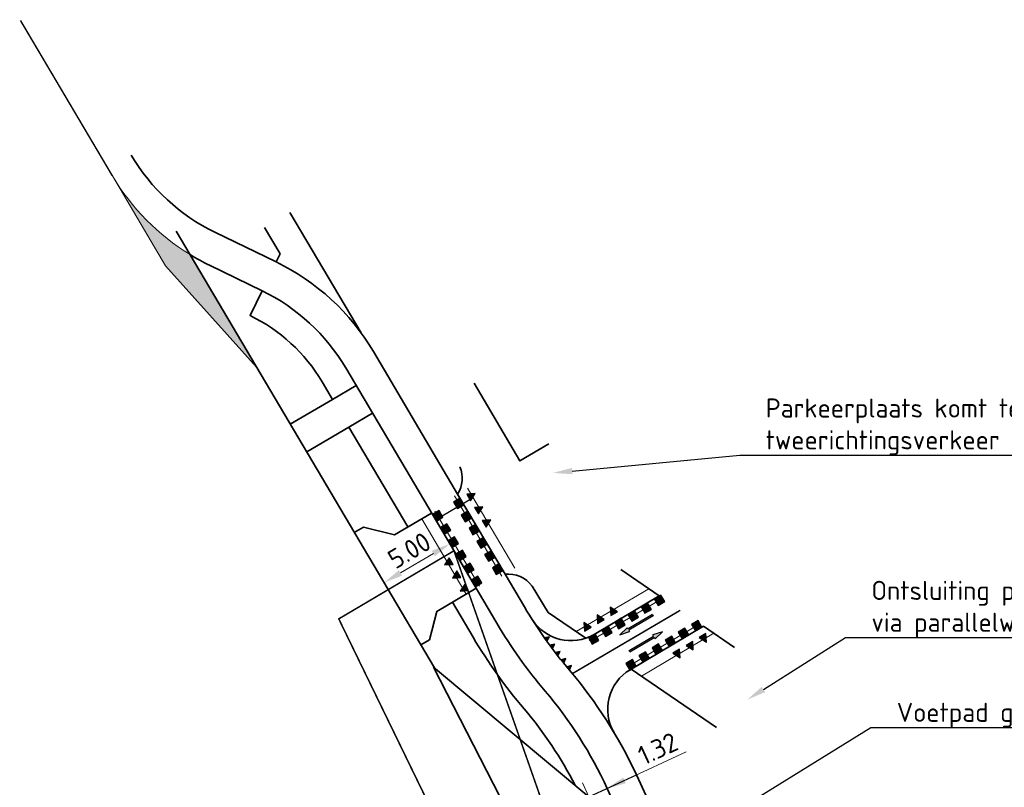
# Model space of a CAD drawing. Header units: metres. Extents: x 170926 to 172327, y 405849 to 407908.
# Tile 14 of 19: x 171356 to 171420, y 406766 to 406816. Entities that reach past the tile are written whole.
import ezdxf
from ezdxf import colors
from ezdxf.entities.mleader import LeaderData, LeaderLine
from ezdxf.math import Vec2, Vec3

# ---------------------------------------------------------------- set-up
doc = ezdxf.new("R2010")
doc.units = ezdxf.units.M
for name, pattern in [('VW-1-1_STREEP', [2, 1, -1]), ('VW-5050_STREEP', [1, 0.5, -0.5]), ('XX-HIDDEN', [4, 2, -2])]:
    doc.linetypes.add(name, pattern=pattern)
doc.layers.get('Defpoints').update_dxf_attribs({"color": 211, "lineweight": 25})
for name, color, linetype, lineweight in [('N-WE-VH-KANTVERHARDING-G', 210, 'Continuous', 35), ('N-WE-VW-MARKERING_DWARS-S-500', 7, 'Continuous', 25), ('N-WE-VW-MARKERING_DWARS_OVERSTEEK_KANALISATIESTREEP50_10-G', 7, 'VW-5050_STREEP', 13), ('N-WE-VW-MARKERING_LANGS_STREEP_11_10-G', 7, 'VW-1-1_STREEP', 13), ('N-WE-VW-MARKERING_LANGS_STREEP_DOORGETROKKEN_10-G', 7, 'Continuous', 13), ('N-WE-VW-MARKERING_PIJL-S-500', 7, 'Continuous', 25), ('N-WE-VW-MARKERING_PUNTSTUK-O', 7, 'Continuous', 18), ('N-WE-VW-MARKERING_PUNTSTUK-V-500', 7, 'Continuous', 18), ('N-WE-VW-OPRIJZICHT-G', 10, 'XX-HIDDEN', 13), ('X-XX-AL-M-500', 7, 'Continuous', 18), ('X-XX-AL-T25-500', 7, 'Continuous', 25)]:
    doc.layers.add(name, color=color, linetype=linetype, lineweight=lineweight)
doc.layers.add('X-XX-AL-HULPLIJN-G', color=7, linetype='Continuous', lineweight=18, plot=False)
doc.styles.add('NLCS-ISO-M500-T25', font='NLCS-ISO.ttf', dxfattribs={"height": 1.25})
doc.dimstyles.new('NLCS-M500-T25-PIJL_L2_H1', dxfattribs={"dimscale": 0.5, "dimtxt": 2.5, "dimasz": 2.5, "dimexe": 2, "dimexo": 2, "dimgap": 0.7, "dimtad": 1, "dimzin": 0, "dimdsep": 46, "dimtxsty": 'NLCS-ISO-M500-T25', "dimcen": 0, "dimdle": 2, "dimclrd": 256, "dimclre": 256, "dimclrt": 256, "dimadec": 1, "dimazin": 0, "dimtfac": 1, "dimtdec": 3, "dimtofl": 0, "dimtmove": 0, "dimatfit": 3, "dimfxl": 2, "dimfxlon": 1, "dimtfillclr": 256, "dimtolj": 1, "dimtzin": 0, "dimlwd": -1, "dimlwe": -1, "dimarcsym": 0})

# ---------------------------------------------------------------- blocks, each defined once
blk = doc.blocks.new('*D1805')
at = {"layer": 'Defpoints', "color": 0, "transparency": 16777216}
for p in [(171383.881, 406781.77), (171384.115, 406781.373), (171379.811, 406778.828)]:
    blk.add_point(p, dxfattribs=at)
at = {"layer": 'X-XX-AL-M-500', "transparency": 16777216}
for p, q in [((171383.881, 406781.77), (171383.372, 406782.631)), ((171380.653, 406779.862), (171382.805, 406781.134)), ((171379.576, 406779.225), (171379.068, 406780.086))]:
    blk.add_line(p, q, dxfattribs=at)
for points in [[(171382.699, 406781.313), (171382.911, 406780.954), (171383.881, 406781.77)], [(171380.547, 406780.041), (171380.759, 406779.682), (171379.576, 406779.225)]]:
    blk.add_solid(points, dxfattribs=at)
at = {"layer": 'X-XX-AL-M-500', "transparency": 16777216, "insert": (171381.232, 406781.337), "char_height": 1.25, "attachment_point": 5, "rotation": 30.5904, "style": 'NLCS-ISO-M500-T25'}
blk.add_mtext('\\A1;5.00', dxfattribs=at)
blk = doc.blocks.new('*D1806')
at = {"layer": 'Defpoints', "color": 0, "transparency": 16777216}
for p in [(171394.18, 406765.759), (171394.18, 406765.759), (171392.983, 406765.207)]:
    blk.add_point(p, dxfattribs=at)
at = {"layer": 'X-XX-AL-M-500', "transparency": 16777216}
for p, q in [((171395.315, 406766.282), (171399.356, 406768.145)), ((171394.18, 406765.759), (171393.761, 406766.667)), ((171392.983, 406765.207), (171392.565, 406766.115)), ((171391.848, 406764.684), (171390.713, 406764.16))]:
    blk.add_line(p, q, dxfattribs=at)
for points in [[(171395.228, 406766.471), (171395.402, 406766.093), (171394.18, 406765.759)], [(171391.761, 406764.873), (171391.935, 406764.494), (171392.983, 406765.207)]]:
    blk.add_solid(points, dxfattribs=at)
at = {"layer": 'X-XX-AL-M-500', "transparency": 16777216, "insert": (171397.495, 406768.361), "char_height": 1.25, "attachment_point": 5, "rotation": 24.75303, "style": 'NLCS-ISO-M500-T25'}
blk.add_mtext('\\A1;1.32', dxfattribs=at)
blk = doc.blocks.new('N-SVW-MARKERING_DWARS_OVERSTEEK_BLOKSTREEP_050')
at = {"flags": 128}
blk.add_lwpolyline([(0, -0.25), (0.5, -0.25), (0.5, 0.25), (0, 0.25)], close=True, dxfattribs=at)
blk.add_solid([(0, 0.25), (0.5, 0.25), (0, -0.25), (0.5, -0.25)])
blk = doc.blocks.new('N-SVW-MARKERING_DWARS_DRIEHOEK_50 50')
at = {"flags": 128}
blk.add_lwpolyline([(0.25, -0.25), (0.5, 0.25), (0, 0.25)], close=True, dxfattribs=at)
blk.add_solid([(0, 0.25), (0.5, 0.25), (0.25, -0.25), (0.5, 0.25)])
blk = doc.blocks.new('N-SVW-MARKERING_PIJL_RD_2.5')
blk.add_hatch(color=256).paths.add_polyline_path([(1.85, 0.05), (0, 0.05), (0, -0.05), (1.85, -0.05), (1.85, -0.15), (2.5, 0), (1.85, 0.15)])
for p, q in [((0, 0.05), (1.85, 0.05)), ((0, -0.05), (0, 0.05)), ((1.85, 0.05), (1.85, 0.15)), ((2.5, 0), (1.85, 0.15)), ((2.5, 0), (1.85, -0.15)), ((0, -0.05), (1.85, -0.05)), ((1.85, -0.05), (1.85, -0.15))]:
    blk.add_line(p, q)
blk = doc.blocks.new('N-SVW-MARKERING_DWARS_DRIEHOEK_30 30')
at = {"flags": 128}
blk.add_lwpolyline([(0.15, -0.15), (0.3, 0.15), (0, 0.15)], close=True, dxfattribs=at)
blk.add_solid([(0, 0.15), (0.3, 0.15), (0.15, -0.15), (0.3, 0.15)])

msp = doc.modelspace()

# ---------------------------------------------------------------- hatches: boundary and pattern name
at = {"layer": 'N-WE-VW-MARKERING_PUNTSTUK-V-500'}
h = msp.add_hatch(color=256, dxfattribs=at)
h.dxf.hatch_style = 1
edge = h.paths.add_edge_path()
edge.add_line((171361.799, 406805.858), (171365.277, 406799.977))
edge.add_line((171365.277, 406799.977), (171371.24, 406793.339))
edge.add_line((171371.24, 406793.339), (171366.883, 406800.698))
edge.add_arc((171374.709, 406813.495), 15, 210.60511, 238.55132, ccw=False)

# ---------------------------------------------------------------- linework, layer by layer
for p, q in [((171383.377, 406783.604), (171385.4, 406784.8)), ((171392.983, 406765.207), (171396.087, 406766.638))]:
    msp.add_line(p, q)
at = {"layer": 'N-WE-VH-KANTVERHARDING-G', "flags": 128}
for points in [[(171363.033, 406807.203, 0.147175), (171368.502, 406802.169), (171372.514, 406800.222, -0.147315), (171378.877, 406794.36), (171384.395, 406785.026)], [(171366.883, 406800.698, 0.024266), (171368.16, 406800), (171371.597, 406798.332, -0.147315), (171377.069, 406793.292), (171386.958, 406776.564, 0.04247), (171390.116, 406772.13, -0.068033), (171394.18, 406765.758), (171397.104, 406759.417)], [(171371.597, 406798.332), (171370.811, 406796.713, -0.147315), (171375.52, 406792.376), (171376.203, 406791.22), (171377.749, 406792.141)], [(171384.395, 406785.026, 0.240565), (171384.542, 406786.809)], [(171387.494, 406779.783), (171388.766, 406777.633, 0.04247), (171391.717, 406773.489, -0.068033), (171396.087, 406766.638), (171398.989, 406760.343, -0.050021), (171411.898, 406725.664), (171412.544, 406723.272), (171415.267, 406714.203, 0.41168), (171418.952, 406712.139), (171426.935, 406714.352), (171436.466, 406717.251, -0.176947), (171439.892, 406717.062), (171445.198, 406714.785)], [(171387.496, 406779.781, -0.267128), (171389.264, 406778.999), (171390.311, 406777.277)], [(171384.048, 406777.949), (171385.409, 406775.648, 0.04247), (171388.743, 406770.965, -0.057817), (171392.081, 406765.96)], [(171389.265, 406776.819, 0.40454), (171393.321, 406775.842), (171397.585, 406778.356)], [(171382.816, 406773.696), (171393.303, 406753.223, 0.003432), (171396.474, 406747.136, -0.061087), (171409.522, 406713, 0.418257), (171419.319, 406707.188), (171435.08, 406711.397, 0.012441), (171445.198, 406714.785, 0.012441)]]:
    msp.add_lwpolyline(points, format="xyb", dxfattribs=at)
for points in [[(171373.421, 406803.457), (171378.076, 406795.576)], [(171372.77, 406800.75), (171371.753, 406802.472)], [(171382.874, 406773.648), (171365.97, 406802.242)], [(171372.77, 406800.75), (171372.514, 406800.222)], [(171390.366, 406788.316), (171388.472, 406787.199), (171385.473, 406792.281)], [(171376.203, 406791.22), (171373.442, 406789.602)], [(171378.823, 406790.325), (171377.274, 406789.408), (171381.136, 406782.875)], [(171374.528, 406787.785), (171377.274, 406789.408)], [(171384.395, 406785.026), (171387.494, 406779.783)], [(171377.629, 406782.498), (171378.227, 406782.852), (171380.252, 406782.36), (171382.692, 406783.78)], [(171395.071, 406780.078), (171397.585, 406778.356)], [(171381.984, 406775.153), (171382.544, 406775.49), (171383.028, 406777.347), (171385.599, 406778.864)], [(171390.311, 406777.277), (171392.774, 406775.59)], [(171395.675, 406773.521), (171400.478, 406776.376)], [(171400.478, 406776.376), (171402.51, 406774.984)], [(171392.983, 406765.207), (171382.816, 406773.696)], [(171395.741, 406773.56), (171401.324, 406769.737)]]:
    msp.add_lwpolyline(points, dxfattribs=at)
at = {"layer": 'N-WE-VH-KANTVERHARDING-G'}
msp.add_arc((171397.208, 406770.942), 3, 120.73198, 210.73263, dxfattribs=at)
at = {"layer": 'N-WE-VW-MARKERING_DWARS_OVERSTEEK_KANALISATIESTREEP50_10-G', "ltscale": 2, "const_width": 0.1, "flags": 128}
msp.add_lwpolyline([(171394.183, 406774.609), (171398.96, 406777.415)], dxfattribs=at)
at = {"layer": 'N-WE-VW-MARKERING_LANGS_STREEP_11_10-G', "ltscale": 2, "const_width": 0.1, "flags": 128}
msp.add_lwpolyline([(171355.785, 406816.03), (171361.799, 406805.858)], dxfattribs=at)
at = {"layer": 'N-WE-VW-MARKERING_LANGS_STREEP_DOORGETROKKEN_10-G', "const_width": 0.1, "flags": 128}
msp.add_lwpolyline([(171391.901, 406773.269), (171394.183, 406774.609)], dxfattribs=at)
at = {"layer": 'N-WE-VW-MARKERING_PUNTSTUK-O', "flags": 128}
msp.add_lwpolyline([(171361.799, 406805.858), (171365.277, 406799.977), (171371.24, 406793.339), (171366.883, 406800.698, -0.122546)], format="xyb", close=True, dxfattribs=at)
at = {"layer": 'N-WE-VW-OPRIJZICHT-G', "flags": 128}
msp.add_lwpolyline([(171384.152, 406781.311, 0.1, 0.1, 0), (171409.377, 406709.437, 0.1, 0.1, 0), (171376.614, 406776.854, 0.1, 0.1, 0)], format="xyseb", close=True, dxfattribs=at)
at = {"layer": 'X-XX-AL-HULPLIJN-G', "flags": 128}
for points in [[(171373.461, 406789.586), (171366.883, 406800.698)], [(171385.041, 406785.408), (171388.14, 406780.165)], [(171384.18, 406784.899), (171387.279, 406779.656)], [(171382.907, 406783.908), (171385.814, 406778.991)], [(171382.047, 406783.399), (171384.953, 406778.482)], [(171392.146, 406776.021), (171396.902, 406778.824)], [(171395.513, 406773.715), (171400.251, 406776.532)], [(171396.423, 406773.093), (171401.16, 406775.909)]]:
    msp.add_lwpolyline(points, dxfattribs=at)
for points in [[(171393.006, 406775.432, 0.046337), (171393.55, 406775.687), (171397.813, 406778.2)], [(171389.265, 406776.819, 0.034504), (171391.717, 406773.489)]]:
    msp.add_lwpolyline(points, format="xyb", dxfattribs=at)

# ---------------------------------------------------------------- block references
at = {"layer": 'N-WE-VW-MARKERING_DWARS-S-500'}
for name, p, rotation in [('N-SVW-MARKERING_DWARS_DRIEHOEK_50 50', (171385.454, 406784.709), 120.59), ('N-SVW-MARKERING_DWARS_OVERSTEEK_BLOKSTREEP_050', (171384.338, 406784.631), 300.5904013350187), ('N-SVW-MARKERING_DWARS_DRIEHOEK_50 50', (171385.963, 406783.848), 120.59), ('N-SVW-MARKERING_DWARS_OVERSTEEK_BLOKSTREEP_050', (171382.961, 406783.817), 300.5904013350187), ('N-SVW-MARKERING_DWARS_OVERSTEEK_BLOKSTREEP_050', (171384.847, 406783.77), 300.5904013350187), ('N-SVW-MARKERING_DWARS_OVERSTEEK_BLOKSTREEP_050', (171383.47, 406782.956), 300.5904013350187), ('N-SVW-MARKERING_DWARS_DRIEHOEK_50 50', (171386.472, 406782.988), 120.59), ('N-SVW-MARKERING_DWARS_OVERSTEEK_BLOKSTREEP_050', (171385.356, 406782.909), 300.5904013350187), ('N-SVW-MARKERING_DWARS_OVERSTEEK_BLOKSTREEP_050', (171383.979, 406782.095), 300.5904013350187), ('N-SVW-MARKERING_DWARS_OVERSTEEK_BLOKSTREEP_050', (171385.865, 406782.048), 300.5904013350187), ('N-SVW-MARKERING_DWARS_OVERSTEEK_BLOKSTREEP_050', (171384.488, 406781.234), 300.5904013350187), ('N-SVW-MARKERING_DWARS_OVERSTEEK_BLOKSTREEP_050', (171386.374, 406781.188), 300.5904013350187), ('N-SVW-MARKERING_DWARS_DRIEHOEK_50 50', (171383.627, 406780.725), 300.59), ('N-SVW-MARKERING_DWARS_OVERSTEEK_BLOKSTREEP_050', (171384.997, 406780.373), 300.5904013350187), ('N-SVW-MARKERING_DWARS_DRIEHOEK_50 50', (171384.136, 406779.864), 300.59), ('N-SVW-MARKERING_DWARS_OVERSTEEK_BLOKSTREEP_050', (171386.883, 406780.327), 300.5904013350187), ('N-SVW-MARKERING_DWARS_OVERSTEEK_BLOKSTREEP_050', (171385.506, 406779.512), 300.5904013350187), ('N-SVW-MARKERING_DWARS_DRIEHOEK_50 50', (171384.645, 406779.004), 300.59), ('N-SVW-MARKERING_DWARS_OVERSTEEK_BLOKSTREEP_050', (171396.952, 406777.692), 210.7319816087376), ('N-SVW-MARKERING_DWARS_OVERSTEEK_BLOKSTREEP_050', (171397.813, 406778.2), 210.7319816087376), ('N-SVW-MARKERING_DWARS_DRIEHOEK_50 50', (171394.72, 406777.538), 210.514588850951), ('N-SVW-MARKERING_DWARS_OVERSTEEK_BLOKSTREEP_050', (171396.09, 406777.185), 210.7319816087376), ('N-SVW-MARKERING_DWARS_DRIEHOEK_50 50', (171392.997, 406776.522), 210.514588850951), ('N-SVW-MARKERING_DWARS_DRIEHOEK_50 50', (171393.859, 406777.03), 210.514588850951), ('N-SVW-MARKERING_DWARS_OVERSTEEK_BLOKSTREEP_050', (171395.229, 406776.677), 210.7319816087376), ('N-SVW-MARKERING_DWARS_OVERSTEEK_BLOKSTREEP_050', (171400.251, 406776.532), 210.731981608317), ('N-SVW-MARKERING_DWARS_OVERSTEEK_BLOKSTREEP_050', (171394.367, 406776.169), 210.7319816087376), ('N-SVW-MARKERING_DWARS_OVERSTEEK_BLOKSTREEP_050', (171399.391, 406776.02), 210.731981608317), ('N-SVW-MARKERING_DWARS_DRIEHOEK_30 30', (171390.361, 406775.466), 125.963472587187), ('N-SVW-MARKERING_DWARS_OVERSTEEK_BLOKSTREEP_050', (171393.506, 406775.662), 209.7458203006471), ('N-SVW-MARKERING_DWARS_OVERSTEEK_BLOKSTREEP_050', (171398.531, 406775.509), 210.731981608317), ('N-SVW-MARKERING_DWARS_DRIEHOEK_50 50', (171399.472, 406774.905), 30.73198160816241), ('N-SVW-MARKERING_DWARS_DRIEHOEK_50 50', (171400.332, 406775.416), 30.73198160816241), ('N-SVW-MARKERING_DWARS_DRIEHOEK_30 30', (171390.714, 406774.985), 127.1093881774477), ('N-SVW-MARKERING_DWARS_DRIEHOEK_30 30', (171391.077, 406774.511), 128.2553037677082), ('N-SVW-MARKERING_DWARS_OVERSTEEK_BLOKSTREEP_050', (171396.812, 406774.487), 210.731981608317), ('N-SVW-MARKERING_DWARS_OVERSTEEK_BLOKSTREEP_050', (171397.672, 406774.998), 210.731981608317), ('N-SVW-MARKERING_DWARS_DRIEHOEK_50 50', (171398.613, 406774.394), 30.73198160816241), ('N-SVW-MARKERING_DWARS_DRIEHOEK_30 30', (171391.449, 406774.045), 129.4012193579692), ('N-SVW-MARKERING_DWARS_OVERSTEEK_BLOKSTREEP_050', (171395.953, 406773.976), 210.731981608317), ('N-SVW-MARKERING_DWARS_DRIEHOEK_30 30', (171391.831, 406773.586), 130.5471349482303)]:
    msp.add_blockref(name, p, dxfattribs=dict(at, rotation=rotation))
at = {"layer": 'N-WE-VW-MARKERING_PIJL-S-500'}
for p, rotation in [((171397.164, 406777.088), 210.5145888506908), ((171395.645, 406774.742), 30.51458884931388)]:
    msp.add_blockref('N-SVW-MARKERING_PIJL_RD_2.5', p, dxfattribs=dict(at, rotation=rotation))

# ---------------------------------------------------------------- dimensions: what is measured, and where the dimension line sits
at = {"layer": 'X-XX-AL-M-500'}
for p1, p2, distance, picture, middle in [((171379.811, 406778.828), (171384.115, 406781.373), 0.461, '*D1805', (171381.232, 406781.337)), ((171392.983, 406765.207), (171394.18, 406765.759), 0, '*D1806', (171397.495, 406768.361))]:
    dim = msp.add_aligned_dim(p1=p1, p2=p2, distance=distance, dimstyle='NLCS-M500-T25-PIJL_L2_H1', dxfattribs=at)
    dim.commit()
    dim.dimension.update_dxf_attribs({"geometry": picture, "text_midpoint": middle})

# ---------------------------------------------------------------- leaders
at = {"layer": 'X-XX-AL-T25-500', "transparency": 33554687}
ml = msp.add_multileader_mtext('Standard', dxfattribs=at)
ml.set_content('Parkeerplaats komt te vervallen om gelijktijdig\\Ptweerichtingsverkeer mogelijk te maken', color=256, style='NLCS-ISO-M500-T25')
ml.set_leader_properties(color=256, linetype='ByLayer', lineweight=-1)
ml.build(insert=Vec2(0, 0))
ml.multileader.update_dxf_attribs({"text_left_attachment_type": 5, "text_right_attachment_type": 5, "dogleg_length": 1.25, "arrow_head_size": 1.25})
ctx = ml.context
ctx.base_point, ctx.char_height, ctx.arrow_head_size, ctx.landing_gap_size, ctx.plane_origin = Vec3(171404.102, 406787.574), 1.25, 1.25, 0.45, Vec3(171457.989, 406767.893)
ctx.left_attachment, ctx.right_attachment = 5, 5
notes = []
notes.append((ctx, [(1, (1, 1, 0), (171402.852, 406787.574), (1, 0), 1.25, [(0, [(171390.638, 406786.41)], 0, [])])]))
ctx.mtext.insert, ctx.mtext.flow_direction = Vec3(171404.552, 406791.282), 5
ml = msp.add_multileader_mtext('Standard', dxfattribs=at)
ml.set_content('Ontsluiting parkeerterrein Velmolenweg 84-102\\Pvia parallelweg Velmolenweg 56-82', color=256, style='NLCS-ISO-M500-T25')
ml.set_leader_properties(color=256, linetype='ByLayer', lineweight=-1)
ml.build(insert=Vec2(0, 0))
ml.multileader.update_dxf_attribs({"text_left_attachment_type": 5, "text_right_attachment_type": 5, "dogleg_length": 1.25, "arrow_head_size": 1.25})
ctx = ml.context
ctx.base_point, ctx.char_height, ctx.arrow_head_size, ctx.landing_gap_size, ctx.plane_origin = Vec3(171411.02, 406775.634), 1.25, 1.25, 0.45, Vec3(171471.342, 406757.573)
ctx.left_attachment, ctx.right_attachment = 5, 5
notes.append((ctx, [(1, (1, 1, 0), (171409.77, 406775.634), (1, 0), 1.25, [(0, [(171403.346, 406771.564)], 0, [])])]))
ctx.mtext.insert, ctx.mtext.flow_direction = Vec3(171411.47, 406779.343), 5
ml = msp.add_multileader_mtext('Standard', dxfattribs=at)
ml.set_content('Voetpad gecombineerd met halteperron', color=256, style='NLCS-ISO-M500-T25')
ml.set_leader_properties(color=256, linetype='ByLayer', lineweight=-1)
ml.build(insert=Vec2(0, 0))
ml.multileader.update_dxf_attribs({"text_left_attachment_type": 5, "text_right_attachment_type": 5, "dogleg_length": 1.25, "arrow_head_size": 1.25})
ctx = ml.context
ctx.base_point, ctx.char_height, ctx.arrow_head_size, ctx.landing_gap_size, ctx.plane_origin = Vec3(171412.678, 406769.738), 1.25, 1.25, 0.45, Vec3(171471.647, 406753.054)
ctx.left_attachment, ctx.right_attachment = 5, 5
notes.append((ctx, [(1, (1, 1, 0), (171411.428, 406769.738), (1, 0), 1.25, [(0, [(171395.687, 406760.006)], 0, [])])]))
ctx.mtext.insert, ctx.mtext.flow_direction = Vec3(171413.128, 406771.363), 5
for ctx, leaders in notes:
    for number, flags, end, landing, length, lines in leaders:
        leader = LeaderData()
        leader.index, (leader.has_last_leader_line, leader.has_dogleg_vector, leader.attachment_direction) = number, flags
        leader.last_leader_point, leader.dogleg_vector, leader.dogleg_length = Vec3(end), Vec3(landing), length
        for number, points, colour, breaks in lines:
            line = LeaderLine()
            line.index, line.vertices, line.color, line.breaks = number, Vec3.list(points), colors.encode_raw_color(colour), breaks
            leader.lines.append(line)
        ctx.leaders.append(leader)

doc.saveas('drawing.dxf')
